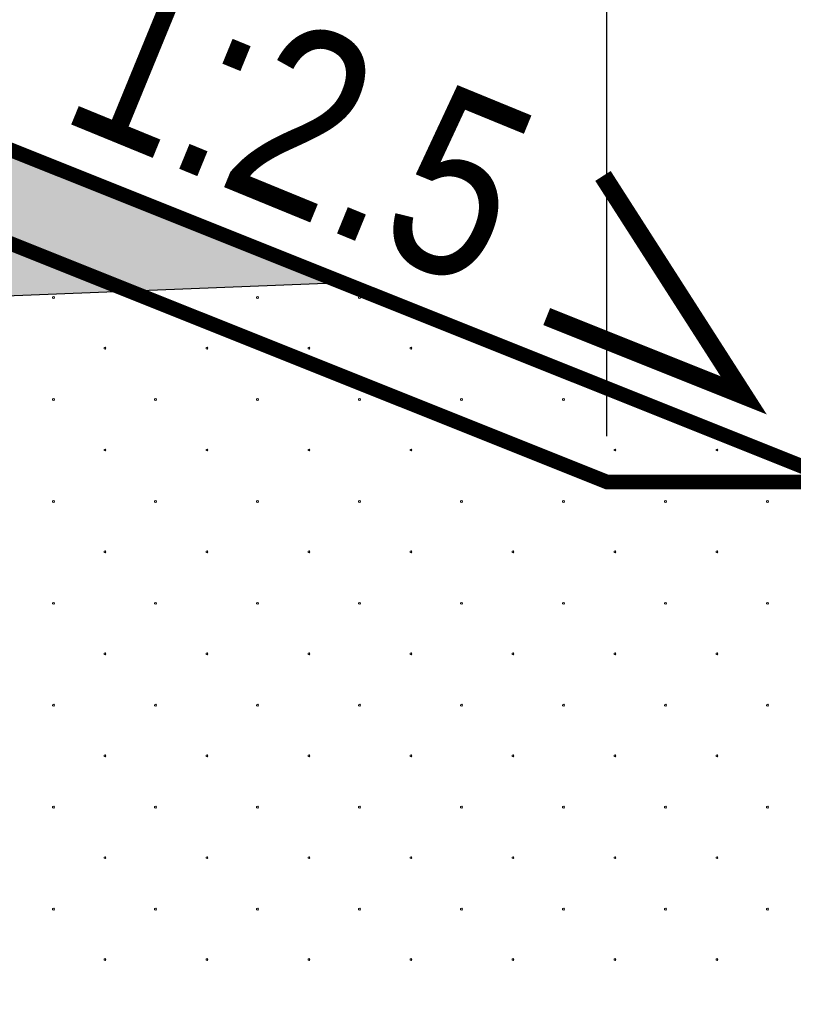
# Model space of a CAD drawing. Header units: millimetres. Extents: x 615418 to 955542, y 450519 to 646666.
# Tile 17 of 84: x 677269 to 682554, y 607485 to 614214. Entities that reach past the tile are written whole.
import ezdxf

# ---------------------------------------------------------------- set-up
doc = ezdxf.new("R2010")
doc.units = ezdxf.units.MM
doc.layers.add('Bound', color=7, linetype='Continuous')
doc.layers.add('Fill', color=7, linetype='Continuous')
doc.layers.add('ИИ_ОФОРМЛЕНИЕ_015', color=7, linetype='Continuous', lineweight=15)
doc.styles.add('arial', font='arial.ttf')
doc.styles.get("Standard").update_dxf_attribs({"font": 'arial.ttf'})
doc.dimstyles.new('ISO-25', dxfattribs={"dimtxt": 2.5, "dimasz": 2.5, "dimexe": 1.25, "dimexo": 0.625, "dimtad": 1, "dimtxsty": 'Standard', "dimcen": 2.5, "dimadec": 0, "dimazin": 0, "dimtfac": 1, "dimtmove": 0, "dimatfit": 3, "dimfxl": 1, "dimarcsym": 0})

# ---------------------------------------------------------------- blocks, each defined once
blk = doc.blocks.new('_ArchTick')
at = {"color": 0, "linetype": 'ByBlock', "const_width": 0.15}
blk.add_lwpolyline([(-0.5, -0.5), (0.5, 0.5)], dxfattribs=at)
blk = doc.blocks.new('*D76')
at = {"color": 0, "lineweight": -2, "ltscale": 200, "transparency": 16777216}
for p, q in [((681279.1, 611368.3), (681279.1, 632947.9)), ((688535.1, 628555.8), (688535.1, 632947.9)), ((681279.1, 632322.9), (688535.1, 632322.9))]:
    blk.add_line(p, q, dxfattribs=at)
at = {"layer": 'Defpoints', "color": 0, "ltscale": 200, "transparency": 16777216}
for p in [(688535.1, 632322.9), (688535.1, 628243.3), (681279.1, 611055.8)]:
    blk.add_point(p, dxfattribs=at)
at = {"color": 0, "lineweight": -2, "ltscale": 200, "transparency": 16777216, "xscale": 1250, "yscale": 1250, "zscale": 1250, "rotation": 180}
blk.add_blockref('_ArchTick', (681279.1, 632322.9), dxfattribs=at)
at = {"color": 0, "lineweight": -2, "ltscale": 200, "transparency": 16777216, "xscale": 1250, "yscale": 1250, "zscale": 1250}
blk.add_blockref('_ArchTick', (688535.1, 632322.9), dxfattribs=at)
at = {"color": 0, "ltscale": 200, "transparency": 16777216, "insert": (684907.1, 633273.6), "char_height": 1250, "attachment_point": 5, "bg_fill": 3, "box_fill_scale": 1.1, "bg_fill_color": 256, "bg_fill_true_color": 13158600, "bg_fill_transparency": 0}
blk.add_mtext('726', dxfattribs=at)
blk = doc.blocks.new('*D64')
at = {"color": 0, "lineweight": -2, "ltscale": 200, "transparency": 16777216}
for p, q in [((674629.1, 614668.3), (674629.1, 632947.9)), ((682879.1, 611368.3), (682879.1, 632947.9)), ((674629.1, 632322.9), (682879.1, 632322.9))]:
    blk.add_line(p, q, dxfattribs=at)
at = {"layer": 'Defpoints', "color": 0, "ltscale": 200, "transparency": 16777216}
for p in [(682879.1, 632322.9), (674629.1, 614355.8), (682879.1, 611055.8)]:
    blk.add_point(p, dxfattribs=at)
at = {"color": 0, "lineweight": -2, "ltscale": 200, "transparency": 16777216, "xscale": 1250, "yscale": 1250, "zscale": 1250, "rotation": 180}
blk.add_blockref('_ArchTick', (674629.1, 632322.9), dxfattribs=at)
at = {"color": 0, "lineweight": -2, "ltscale": 200, "transparency": 16777216, "xscale": 1250, "yscale": 1250, "zscale": 1250}
blk.add_blockref('_ArchTick', (682879.1, 632322.9), dxfattribs=at)
at = {"color": 0, "ltscale": 200, "transparency": 16777216, "insert": (678754.1, 633273.6), "char_height": 1250, "attachment_point": 5, "bg_fill": 3, "box_fill_scale": 1.1, "bg_fill_color": 256, "bg_fill_true_color": 13158600, "bg_fill_transparency": 0}
blk.add_mtext('825', dxfattribs=at)
blk = doc.blocks.new('*D67')
at = {"color": 0, "lineweight": -2, "ltscale": 200, "transparency": 16777216}
for p, q in [((656629.1, 628999.2), (656629.1, 638653.4)), ((682879.1, 611368.3), (682879.1, 638653.4)), ((656629.1, 638028.4), (682879.1, 638028.4))]:
    blk.add_line(p, q, dxfattribs=at)
at = {"layer": 'Defpoints', "color": 0, "ltscale": 200, "transparency": 16777216}
for p in [(682879.1, 638028.4), (656629.1, 628686.7), (682879.1, 611055.8)]:
    blk.add_point(p, dxfattribs=at)
at = {"color": 0, "lineweight": -2, "ltscale": 200, "transparency": 16777216, "xscale": 1250, "yscale": 1250, "zscale": 1250, "rotation": 180}
blk.add_blockref('_ArchTick', (656629.1, 638028.4), dxfattribs=at)
at = {"color": 0, "lineweight": -2, "ltscale": 200, "transparency": 16777216, "xscale": 1250, "yscale": 1250, "zscale": 1250}
blk.add_blockref('_ArchTick', (682879.1, 638028.4), dxfattribs=at)
at = {"color": 0, "ltscale": 200, "transparency": 16777216, "insert": (669754.1, 638979.1), "char_height": 1250, "attachment_point": 5, "bg_fill": 3, "box_fill_scale": 1.1, "bg_fill_color": 256, "bg_fill_true_color": 13158600, "bg_fill_transparency": 0}
blk.add_mtext('2625', dxfattribs=at)

msp = doc.modelspace()

# ---------------------------------------------------------------- hatches: boundary and pattern name
at = {"layer": 'Fill'}
h = msp.add_hatch(dxfattribs=at)
h.set_pattern_fill('GR30', color=256, scale=1500, style=0, pattern_type=2)
h.set_pattern_definition([(197.866148, (766950.019, 605597.732), (-1469.25, -489.3829239), [8.8168, -15942.6809]), (197.866148, (767197.519, 605845.232), (-1469.25, -489.3829239), [8.8168, -15942.6809]), (270, (767189.1, 605842.5), (489.75, 3e-14), [8.8168, -480.566]), (270, (766941.6, 605595), (489.75, 3e-14), [8.8168, -480.566]), (342.133852, (766941.694, 605586.242), (13713.0000001, -4404.4463148), [8.817, -15942.6807]), (342.133852, (767189.194, 605833.742), (13713.0000001, -4404.4463148), [8.817, -15942.6807]), (53.95219, (766949.944, 605583.392), (2448.75, 3425.680467), [8.817, -6649.238]), (53.95219, (767197.444, 605830.892), (2448.75, 3425.680467), [8.817, -6649.238]), (126.04781, (767202.694, 605838.092), (-1469.25, 1957.531695), [8.8168, -6649.2382]), (126.04781, (766955.194, 605590.592), (-1469.25, 1957.531695), [8.8168, -6649.2382])])
h.paths.add_polyline_path([(674629.1, 614355.8), (674630.6, 614355.8), (674629.1, 614355.9), (671629.1, 614355.9), (648050.1, 614972.3), (645215.7, 615001.1), (632118.4, 615001.1), (632118.4, 611173.2), (648050.1, 611173.2), (679477.6, 612416.4)])

# ---------------------------------------------------------------- linework, layer by layer
at = {"layer": 'Bound'}
msp.add_lwpolyline([(679477.6, 612416.4), (648050.1, 611173.2), (632118.4, 611173.2)], dxfattribs=at)
at = {"layer": 'Fill', "linetype": 'Continuous', "lineweight": 13}
for p, q in [((677501.2, 612321.8), (677493.4, 612319.3)), ((677493.5, 612319.2), (677493.5, 612311.1)), ((677493.5, 612311.1), (677501.3, 612308.6)), ((677506, 612315.2), (677501.2, 612321.7)), ((677501.2, 612308.6), (677506, 612315.1)), ((678198.1, 612321.8), (678190.3, 612319.3)), ((678190.4, 612319.2), (678190.4, 612311.1)), ((678190.4, 612311.1), (678198.2, 612308.6)), ((678202.9, 612315.2), (678198.1, 612321.7)), ((678198.1, 612308.6), (678202.9, 612315.1)), ((678895, 612321.8), (678887.3, 612319.3)), ((678887.3, 612319.2), (678887.3, 612311.1)), ((678887.4, 612311.1), (678895.1, 612308.6)), ((678895, 612308.6), (678899.8, 612315.1)), ((678899.9, 612315.2), (678895.1, 612321.7)), ((679592, 612321.8), (679584.2, 612319.3)), ((679584.2, 612319.2), (679584.2, 612311.1)), ((679584.3, 612311.1), (679592.1, 612308.6)), ((679596.8, 612315.2), (679592, 612321.7)), ((679592, 612308.6), (679596.7, 612315.1)), ((677853.1, 611976.8), (677845.3, 611974.3)), ((677845.4, 611974.2), (677845.4, 611966.1)), ((677845.4, 611966.1), (677853.2, 611963.6)), ((677857.9, 611970.2), (677853.1, 611976.7)), ((677853.1, 611963.6), (677857.9, 611970.1)), ((678550, 611976.8), (678542.3, 611974.3)), ((678542.3, 611974.2), (678542.3, 611966.1)), ((678542.4, 611966.1), (678550.1, 611963.6)), ((678550, 611963.6), (678554.8, 611970.1)), ((678554.9, 611970.2), (678550.1, 611976.7)), ((679247, 611976.8), (679239.2, 611974.3)), ((679239.2, 611974.2), (679239.2, 611966.1)), ((679239.3, 611966.1), (679247.1, 611963.6)), ((679251.8, 611970.2), (679247, 611976.7)), ((679247, 611963.6), (679251.7, 611970.1)), ((679943.9, 611976.8), (679936.1, 611974.3)), ((679936.2, 611974.2), (679936.2, 611966.1)), ((679936.2, 611966.1), (679944, 611963.6)), ((679948.7, 611970.2), (679943.9, 611976.7)), ((679943.9, 611963.6), (679948.7, 611970.1)), ((677501.2, 611625.2), (677493.4, 611622.7)), ((677493.5, 611622.6), (677493.5, 611614.5)), ((677506, 611618.6), (677501.2, 611625.2)), ((678198.1, 611625.2), (678190.3, 611622.7)), ((678190.4, 611622.6), (678190.4, 611614.5)), ((678202.9, 611618.6), (678198.1, 611625.2)), ((678895, 611625.2), (678887.3, 611622.7)), ((678887.3, 611622.6), (678887.3, 611614.5)), ((678899.9, 611618.6), (678895.1, 611625.2)), ((679592, 611625.2), (679584.2, 611622.7)), ((679584.2, 611622.6), (679584.2, 611614.5)), ((679596.8, 611618.6), (679592, 611625.2)), ((680288.9, 611625.2), (680281.1, 611622.7)), ((680281.2, 611622.6), (680281.2, 611614.5)), ((680293.7, 611618.6), (680288.9, 611625.2)), ((680985.8, 611625.2), (680978.1, 611622.7)), ((680978.1, 611622.6), (680978.1, 611614.5)), ((680990.6, 611618.6), (680985.8, 611625.2)), ((677493.5, 611614.5), (677501.3, 611612)), ((677501.2, 611612), (677506, 611618.6)), ((678190.4, 611614.5), (678198.2, 611612)), ((678198.1, 611612), (678202.9, 611618.6)), ((678887.4, 611614.5), (678895.1, 611612)), ((678895, 611612), (678899.8, 611618.6)), ((679584.3, 611614.5), (679592.1, 611612)), ((679592, 611612), (679596.7, 611618.6)), ((680281.2, 611614.5), (680289, 611612)), ((680288.9, 611612), (680293.7, 611618.6)), ((680978.2, 611614.5), (680985.9, 611612)), ((680985.8, 611612), (680990.6, 611618.6)), ((677853.1, 611280.2), (677845.3, 611277.7)), ((677845.4, 611277.6), (677845.4, 611269.5)), ((677845.4, 611269.5), (677853.2, 611267)), ((677857.9, 611273.6), (677853.1, 611280.2)), ((677853.1, 611267), (677857.9, 611273.6)), ((678550, 611280.2), (678542.3, 611277.7)), ((678542.3, 611277.6), (678542.3, 611269.5)), ((678542.4, 611269.5), (678550.1, 611267)), ((678550, 611267), (678554.8, 611273.6)), ((678554.9, 611273.6), (678550.1, 611280.2)), ((679247, 611280.2), (679239.2, 611277.7)), ((679239.2, 611277.6), (679239.2, 611269.5)), ((679239.3, 611269.5), (679247.1, 611267)), ((679251.8, 611273.6), (679247, 611280.2)), ((679247, 611267), (679251.7, 611273.6)), ((679943.9, 611280.2), (679936.1, 611277.7)), ((679936.2, 611277.6), (679936.2, 611269.5)), ((679936.2, 611269.5), (679944, 611267)), ((679948.7, 611273.6), (679943.9, 611280.2)), ((679943.9, 611267), (679948.7, 611273.6)), ((680640.8, 611280.2), (680633.1, 611277.7)), ((680633.1, 611277.6), (680633.1, 611269.5)), ((680633.2, 611269.5), (680640.9, 611267)), ((680645.6, 611273.6), (680640.8, 611280.2)), ((680640.8, 611267), (680645.6, 611273.6)), ((681337.7, 611280.2), (681330, 611277.7)), ((681330, 611277.6), (681330, 611269.5)), ((681330.1, 611269.5), (681337.8, 611267)), ((681337.7, 611267), (681342.5, 611273.6)), ((681342.6, 611273.6), (681337.8, 611280.2)), ((682034.7, 611280.2), (682026.9, 611277.7)), ((682027, 611277.6), (682027, 611269.5)), ((682027, 611269.5), (682034.8, 611267)), ((682039.5, 611273.6), (682034.7, 611280.2)), ((682034.7, 611267), (682039.5, 611273.6)), ((677501.2, 610928.6), (677493.4, 610926.1)), ((677493.5, 610926.1), (677493.5, 610917.9)), ((677493.5, 610917.9), (677501.3, 610915.4)), ((677506, 610922), (677501.2, 610928.6)), ((677501.2, 610915.4), (677506, 610922)), ((678198.1, 610928.6), (678190.3, 610926.1)), ((678190.4, 610926.1), (678190.4, 610917.9)), ((678190.4, 610917.9), (678198.2, 610915.4)), ((678202.9, 610922), (678198.1, 610928.6)), ((678198.1, 610915.4), (678202.9, 610922)), ((678895, 610928.6), (678887.3, 610926.1)), ((678887.3, 610926.1), (678887.3, 610917.9)), ((678887.4, 610917.9), (678895.1, 610915.4)), ((678895, 610915.4), (678899.8, 610922)), ((678899.9, 610922), (678895.1, 610928.6)), ((679592, 610928.6), (679584.2, 610926.1)), ((679584.2, 610926.1), (679584.2, 610917.9)), ((679584.3, 610917.9), (679592.1, 610915.4)), ((679596.8, 610922), (679592, 610928.6)), ((679592, 610915.4), (679596.7, 610922)), ((680288.9, 610928.6), (680281.1, 610926.1)), ((680281.2, 610926.1), (680281.2, 610917.9)), ((680281.2, 610917.9), (680289, 610915.4)), ((680293.7, 610922), (680288.9, 610928.6)), ((680288.9, 610915.4), (680293.7, 610922)), ((680985.8, 610928.6), (680978.1, 610926.1)), ((680978.1, 610926.1), (680978.1, 610917.9)), ((680978.2, 610917.9), (680985.9, 610915.4)), ((680990.6, 610922), (680985.8, 610928.6)), ((680985.8, 610915.4), (680990.6, 610922)), ((681682.7, 610928.6), (681675, 610926.1)), ((681675, 610926.1), (681675, 610917.9)), ((681675.1, 610917.9), (681682.8, 610915.4)), ((681682.7, 610915.4), (681687.5, 610922)), ((681687.6, 610922), (681682.8, 610928.6)), ((682379.7, 610928.6), (682371.9, 610926.1)), ((682372, 610926.1), (682372, 610917.9)), ((682372, 610917.9), (682379.8, 610915.4)), ((682384.5, 610922), (682379.7, 610928.6)), ((682379.7, 610915.4), (682384.5, 610922)), ((677853.1, 610583.6), (677845.3, 610581.1)), ((677845.4, 610581.1), (677845.4, 610572.9)), ((677845.4, 610572.9), (677853.2, 610570.4)), ((677857.9, 610577), (677853.1, 610583.6)), ((677853.1, 610570.4), (677857.9, 610577)), ((678550, 610583.6), (678542.3, 610581.1)), ((678542.3, 610581.1), (678542.3, 610572.9)), ((678542.4, 610572.9), (678550.1, 610570.4)), ((678550, 610570.4), (678554.8, 610577)), ((678554.9, 610577), (678550.1, 610583.6)), ((679247, 610583.6), (679239.2, 610581.1)), ((679239.2, 610581.1), (679239.2, 610572.9)), ((679239.3, 610572.9), (679247.1, 610570.4)), ((679251.8, 610577), (679247, 610583.6)), ((679247, 610570.4), (679251.7, 610577)), ((679943.9, 610583.6), (679936.1, 610581.1)), ((679936.2, 610581.1), (679936.2, 610572.9)), ((679936.2, 610572.9), (679944, 610570.4)), ((679948.7, 610577), (679943.9, 610583.6)), ((679943.9, 610570.4), (679948.7, 610577)), ((680640.8, 610583.6), (680633.1, 610581.1)), ((680633.1, 610581.1), (680633.1, 610572.9)), ((680633.2, 610572.9), (680640.9, 610570.4)), ((680645.6, 610577), (680640.8, 610583.6)), ((680640.8, 610570.4), (680645.6, 610577)), ((681337.7, 610583.6), (681330, 610581.1)), ((681330, 610581.1), (681330, 610572.9)), ((681330.1, 610572.9), (681337.8, 610570.4)), ((681337.7, 610570.4), (681342.5, 610577)), ((681342.6, 610577), (681337.8, 610583.6)), ((682034.7, 610583.6), (682026.9, 610581.1)), ((682027, 610581.1), (682027, 610572.9)), ((682027, 610572.9), (682034.8, 610570.4)), ((682039.5, 610577), (682034.7, 610583.6)), ((682034.7, 610570.4), (682039.5, 610577)), ((677501.2, 610232), (677493.4, 610229.5)), ((677493.5, 610229.5), (677493.5, 610221.3)), ((677493.5, 610221.3), (677501.3, 610218.8)), ((677506, 610225.4), (677501.2, 610232)), ((677501.2, 610218.8), (677506, 610225.4)), ((678198.1, 610232), (678190.3, 610229.5)), ((678190.4, 610229.5), (678190.4, 610221.3)), ((678190.4, 610221.3), (678198.2, 610218.8)), ((678202.9, 610225.4), (678198.1, 610232)), ((678198.1, 610218.8), (678202.9, 610225.4)), ((678895, 610232), (678887.3, 610229.5)), ((678887.3, 610229.5), (678887.3, 610221.3)), ((678887.4, 610221.3), (678895.1, 610218.8)), ((678895, 610218.8), (678899.8, 610225.4)), ((678899.9, 610225.4), (678895.1, 610232)), ((679592, 610232), (679584.2, 610229.5)), ((679584.2, 610229.5), (679584.2, 610221.3)), ((679584.3, 610221.3), (679592.1, 610218.8)), ((679596.8, 610225.4), (679592, 610232)), ((679592, 610218.8), (679596.7, 610225.4)), ((680288.9, 610232), (680281.1, 610229.5)), ((680281.2, 610229.5), (680281.2, 610221.3)), ((680281.2, 610221.3), (680289, 610218.8)), ((680293.7, 610225.4), (680288.9, 610232)), ((680288.9, 610218.8), (680293.7, 610225.4)), ((680985.8, 610232), (680978.1, 610229.5)), ((680978.1, 610229.5), (680978.1, 610221.3)), ((680978.2, 610221.3), (680985.9, 610218.8)), ((680990.6, 610225.4), (680985.8, 610232)), ((680985.8, 610218.8), (680990.6, 610225.4)), ((681682.7, 610232), (681675, 610229.5)), ((681675, 610229.5), (681675, 610221.3)), ((681675.1, 610221.3), (681682.8, 610218.8)), ((681682.7, 610218.8), (681687.5, 610225.4)), ((681687.6, 610225.4), (681682.8, 610232)), ((682379.7, 610232), (682371.9, 610229.5)), ((682372, 610229.5), (682372, 610221.3)), ((682372, 610221.3), (682379.8, 610218.8)), ((682384.5, 610225.4), (682379.7, 610232)), ((682379.7, 610218.8), (682384.5, 610225.4)), ((677853.1, 609887), (677845.3, 609884.5)), ((677845.4, 609884.5), (677845.4, 609876.3)), ((677845.4, 609876.3), (677853.2, 609873.8)), ((677857.9, 609880.4), (677853.1, 609887)), ((677853.1, 609873.8), (677857.9, 609880.4)), ((678550, 609887), (678542.3, 609884.5)), ((678542.3, 609884.5), (678542.3, 609876.3)), ((678542.4, 609876.3), (678550.1, 609873.8)), ((678550, 609873.8), (678554.8, 609880.4)), ((678554.9, 609880.4), (678550.1, 609887)), ((679247, 609887), (679239.2, 609884.5)), ((679239.2, 609884.5), (679239.2, 609876.3)), ((679239.3, 609876.3), (679247.1, 609873.8)), ((679251.8, 609880.4), (679247, 609887)), ((679247, 609873.8), (679251.7, 609880.4)), ((679943.9, 609887), (679936.1, 609884.5)), ((679936.2, 609884.5), (679936.2, 609876.3)), ((679936.2, 609876.3), (679944, 609873.8)), ((679948.7, 609880.4), (679943.9, 609887)), ((679943.9, 609873.8), (679948.7, 609880.4)), ((680640.8, 609887), (680633.1, 609884.5)), ((680633.1, 609884.5), (680633.1, 609876.3)), ((680633.2, 609876.3), (680640.9, 609873.8)), ((680645.6, 609880.4), (680640.8, 609887)), ((680640.8, 609873.8), (680645.6, 609880.4)), ((681337.7, 609887), (681330, 609884.5)), ((681330, 609884.5), (681330, 609876.3)), ((681330.1, 609876.3), (681337.8, 609873.8)), ((681337.7, 609873.8), (681342.5, 609880.4)), ((681342.6, 609880.4), (681337.8, 609887)), ((682034.7, 609887), (682026.9, 609884.5)), ((682027, 609884.5), (682027, 609876.3)), ((682027, 609876.3), (682034.8, 609873.8)), ((682039.5, 609880.4), (682034.7, 609887)), ((682034.7, 609873.8), (682039.5, 609880.4)), ((677501.2, 609535.4), (677493.4, 609532.9)), ((677506, 609528.8), (677501.2, 609535.4)), ((678198.1, 609535.4), (678190.3, 609532.9)), ((678202.9, 609528.8), (678198.1, 609535.4)), ((678895, 609535.4), (678887.3, 609532.9)), ((678899.9, 609528.8), (678895.1, 609535.4)), ((679592, 609535.4), (679584.2, 609532.9)), ((679596.8, 609528.8), (679592, 609535.4)), ((680288.9, 609535.4), (680281.1, 609532.9)), ((680293.7, 609528.8), (680288.9, 609535.4)), ((680985.8, 609535.4), (680978.1, 609532.9)), ((680990.6, 609528.8), (680985.8, 609535.4)), ((681682.7, 609535.4), (681675, 609532.9)), ((681687.6, 609528.8), (681682.8, 609535.4)), ((682379.7, 609535.4), (682371.9, 609532.9)), ((682384.5, 609528.8), (682379.7, 609535.4)), ((677493.5, 609532.9), (677493.5, 609524.7)), ((677493.5, 609524.7), (677501.3, 609522.2)), ((677501.2, 609522.2), (677506, 609528.8)), ((678190.4, 609532.9), (678190.4, 609524.7)), ((678190.4, 609524.7), (678198.2, 609522.2)), ((678198.1, 609522.2), (678202.9, 609528.8)), ((678887.3, 609532.9), (678887.3, 609524.7)), ((678887.4, 609524.7), (678895.1, 609522.2)), ((678895, 609522.2), (678899.8, 609528.8)), ((679584.2, 609532.9), (679584.2, 609524.7)), ((679584.3, 609524.7), (679592.1, 609522.2)), ((679592, 609522.2), (679596.7, 609528.8)), ((680281.2, 609532.9), (680281.2, 609524.7)), ((680281.2, 609524.7), (680289, 609522.2)), ((680288.9, 609522.2), (680293.7, 609528.8)), ((680978.1, 609532.9), (680978.1, 609524.7)), ((680978.2, 609524.7), (680985.9, 609522.2)), ((680985.8, 609522.2), (680990.6, 609528.8)), ((681675, 609532.9), (681675, 609524.7)), ((681675.1, 609524.7), (681682.8, 609522.2)), ((681682.7, 609522.2), (681687.5, 609528.8)), ((682372, 609532.9), (682372, 609524.7)), ((682372, 609524.7), (682379.8, 609522.2)), ((682379.7, 609522.2), (682384.5, 609528.8)), ((677853.1, 609190.4), (677845.3, 609187.9)), ((677845.4, 609187.9), (677845.4, 609179.7)), ((677845.4, 609179.7), (677853.2, 609177.2)), ((677857.9, 609183.8), (677853.1, 609190.4)), ((677853.1, 609177.2), (677857.9, 609183.8)), ((678550, 609190.4), (678542.3, 609187.9)), ((678542.3, 609187.9), (678542.3, 609179.7)), ((678542.4, 609179.7), (678550.1, 609177.2)), ((678550, 609177.2), (678554.8, 609183.8)), ((678554.9, 609183.8), (678550.1, 609190.4)), ((679247, 609190.4), (679239.2, 609187.9)), ((679239.2, 609187.9), (679239.2, 609179.7)), ((679239.3, 609179.7), (679247.1, 609177.2)), ((679251.8, 609183.8), (679247, 609190.4)), ((679247, 609177.2), (679251.7, 609183.8)), ((679943.9, 609190.4), (679936.1, 609187.9)), ((679936.2, 609187.9), (679936.2, 609179.7)), ((679936.2, 609179.7), (679944, 609177.2)), ((679948.7, 609183.8), (679943.9, 609190.4)), ((679943.9, 609177.2), (679948.7, 609183.8)), ((680640.8, 609190.4), (680633.1, 609187.9)), ((680633.1, 609187.9), (680633.1, 609179.7)), ((680633.2, 609179.7), (680640.9, 609177.2)), ((680645.6, 609183.8), (680640.8, 609190.4)), ((680640.8, 609177.2), (680645.6, 609183.8)), ((681337.7, 609190.4), (681330, 609187.9)), ((681330, 609187.9), (681330, 609179.7)), ((681330.1, 609179.7), (681337.8, 609177.2)), ((681337.7, 609177.2), (681342.5, 609183.8)), ((681342.6, 609183.8), (681337.8, 609190.4)), ((682034.7, 609190.4), (682026.9, 609187.9)), ((682027, 609187.9), (682027, 609179.7)), ((682027, 609179.7), (682034.8, 609177.2)), ((682039.5, 609183.8), (682034.7, 609190.4)), ((682034.7, 609177.2), (682039.5, 609183.8)), ((677501.2, 608838.8), (677493.4, 608836.3)), ((677493.5, 608836.3), (677493.5, 608828.1)), ((677493.5, 608828.2), (677501.3, 608825.7)), ((677506, 608832.2), (677501.2, 608838.8)), ((677501.2, 608825.6), (677506, 608832.2)), ((678198.1, 608838.8), (678190.3, 608836.3)), ((678190.4, 608836.3), (678190.4, 608828.1)), ((678190.4, 608828.2), (678198.2, 608825.7)), ((678202.9, 608832.2), (678198.1, 608838.8)), ((678198.1, 608825.6), (678202.9, 608832.2)), ((678895, 608838.8), (678887.3, 608836.3)), ((678887.3, 608836.3), (678887.3, 608828.1)), ((678887.4, 608828.2), (678895.1, 608825.7)), ((678895, 608825.6), (678899.8, 608832.2)), ((678899.9, 608832.2), (678895.1, 608838.8)), ((679592, 608838.8), (679584.2, 608836.3)), ((679584.2, 608836.3), (679584.2, 608828.1)), ((679584.3, 608828.2), (679592.1, 608825.7)), ((679596.8, 608832.2), (679592, 608838.8)), ((679592, 608825.6), (679596.7, 608832.2)), ((680288.9, 608838.8), (680281.1, 608836.3)), ((680281.2, 608836.3), (680281.2, 608828.1)), ((680281.2, 608828.2), (680289, 608825.7)), ((680293.7, 608832.2), (680288.9, 608838.8)), ((680288.9, 608825.6), (680293.7, 608832.2)), ((680985.8, 608838.8), (680978.1, 608836.3)), ((680978.1, 608836.3), (680978.1, 608828.1)), ((680978.2, 608828.2), (680985.9, 608825.7)), ((680990.6, 608832.2), (680985.8, 608838.8)), ((680985.8, 608825.6), (680990.6, 608832.2)), ((681682.7, 608838.8), (681675, 608836.3)), ((681675, 608836.3), (681675, 608828.1)), ((681675.1, 608828.2), (681682.8, 608825.7)), ((681682.7, 608825.6), (681687.5, 608832.2)), ((681687.6, 608832.2), (681682.8, 608838.8)), ((682379.7, 608838.8), (682371.9, 608836.3)), ((682372, 608836.3), (682372, 608828.1)), ((682372, 608828.2), (682379.8, 608825.7)), ((682384.5, 608832.2), (682379.7, 608838.8)), ((682379.7, 608825.6), (682384.5, 608832.2)), ((677853.1, 608493.8), (677845.3, 608491.3)), ((677845.4, 608491.3), (677845.4, 608483.1)), ((677845.4, 608483.2), (677853.2, 608480.7)), ((677857.9, 608487.2), (677853.1, 608493.8)), ((677853.1, 608480.6), (677857.9, 608487.2)), ((678550, 608493.8), (678542.3, 608491.3)), ((678542.3, 608491.3), (678542.3, 608483.1)), ((678542.4, 608483.2), (678550.1, 608480.7)), ((678550, 608480.6), (678554.8, 608487.2)), ((678554.9, 608487.2), (678550.1, 608493.8)), ((679247, 608493.8), (679239.2, 608491.3)), ((679239.2, 608491.3), (679239.2, 608483.1)), ((679239.3, 608483.2), (679247.1, 608480.7)), ((679251.8, 608487.2), (679247, 608493.8)), ((679247, 608480.6), (679251.7, 608487.2)), ((679943.9, 608493.8), (679936.1, 608491.3)), ((679936.2, 608491.3), (679936.2, 608483.1)), ((679936.2, 608483.2), (679944, 608480.7)), ((679948.7, 608487.2), (679943.9, 608493.8)), ((679943.9, 608480.6), (679948.7, 608487.2)), ((680640.8, 608493.8), (680633.1, 608491.3)), ((680633.1, 608491.3), (680633.1, 608483.1)), ((680633.2, 608483.2), (680640.9, 608480.7)), ((680645.6, 608487.2), (680640.8, 608493.8)), ((680640.8, 608480.6), (680645.6, 608487.2)), ((681337.7, 608493.8), (681330, 608491.3)), ((681330, 608491.3), (681330, 608483.1)), ((681330.1, 608483.2), (681337.8, 608480.7)), ((681337.7, 608480.6), (681342.5, 608487.2)), ((681342.6, 608487.2), (681337.8, 608493.8)), ((682034.7, 608493.8), (682026.9, 608491.3)), ((682027, 608491.3), (682027, 608483.1)), ((682027, 608483.2), (682034.8, 608480.7)), ((682039.5, 608487.2), (682034.7, 608493.8)), ((682034.7, 608480.6), (682039.5, 608487.2)), ((677501.2, 608142.2), (677493.4, 608139.7)), ((677493.5, 608139.7), (677493.5, 608131.5)), ((677493.5, 608131.6), (677501.3, 608129.1)), ((677506, 608135.6), (677501.2, 608142.2)), ((677501.2, 608129), (677506, 608135.6)), ((678198.1, 608142.2), (678190.3, 608139.7)), ((678190.4, 608139.7), (678190.4, 608131.5)), ((678190.4, 608131.6), (678198.2, 608129.1)), ((678202.9, 608135.6), (678198.1, 608142.2)), ((678198.1, 608129), (678202.9, 608135.6)), ((678895, 608142.2), (678887.3, 608139.7)), ((678887.3, 608139.7), (678887.3, 608131.5)), ((678887.4, 608131.6), (678895.1, 608129.1)), ((678895, 608129), (678899.8, 608135.6)), ((678899.9, 608135.6), (678895.1, 608142.2)), ((679592, 608142.2), (679584.2, 608139.7)), ((679584.2, 608139.7), (679584.2, 608131.5)), ((679584.3, 608131.6), (679592.1, 608129.1)), ((679596.8, 608135.6), (679592, 608142.2)), ((679592, 608129), (679596.7, 608135.6)), ((680288.9, 608142.2), (680281.1, 608139.7)), ((680281.2, 608139.7), (680281.2, 608131.5)), ((680281.2, 608131.6), (680289, 608129.1)), ((680293.7, 608135.6), (680288.9, 608142.2)), ((680288.9, 608129), (680293.7, 608135.6)), ((680985.8, 608142.2), (680978.1, 608139.7)), ((680978.1, 608139.7), (680978.1, 608131.5)), ((680978.2, 608131.6), (680985.9, 608129.1)), ((680990.6, 608135.6), (680985.8, 608142.2)), ((680985.8, 608129), (680990.6, 608135.6)), ((681682.7, 608142.2), (681675, 608139.7)), ((681675, 608139.7), (681675, 608131.5)), ((681675.1, 608131.6), (681682.8, 608129.1)), ((681682.7, 608129), (681687.5, 608135.6)), ((681687.6, 608135.6), (681682.8, 608142.2)), ((682379.7, 608142.2), (682371.9, 608139.7)), ((682372, 608139.7), (682372, 608131.5)), ((682372, 608131.6), (682379.8, 608129.1)), ((682384.5, 608135.6), (682379.7, 608142.2)), ((682379.7, 608129), (682384.5, 608135.6)), ((677853.1, 607797.2), (677845.3, 607794.7)), ((677845.4, 607794.7), (677845.4, 607786.5)), ((677845.4, 607786.6), (677853.2, 607784.1)), ((677857.9, 607790.6), (677853.1, 607797.2)), ((677853.1, 607784), (677857.9, 607790.6)), ((678550, 607797.2), (678542.3, 607794.7)), ((678542.3, 607794.7), (678542.3, 607786.5)), ((678542.4, 607786.6), (678550.1, 607784.1)), ((678550, 607784), (678554.8, 607790.6)), ((678554.9, 607790.6), (678550.1, 607797.2)), ((679247, 607797.2), (679239.2, 607794.7)), ((679239.2, 607794.7), (679239.2, 607786.5)), ((679239.3, 607786.6), (679247.1, 607784.1)), ((679251.8, 607790.6), (679247, 607797.2)), ((679247, 607784), (679251.7, 607790.6)), ((679943.9, 607797.2), (679936.1, 607794.7)), ((679936.2, 607794.7), (679936.2, 607786.5)), ((679936.2, 607786.6), (679944, 607784.1)), ((679948.7, 607790.6), (679943.9, 607797.2)), ((679943.9, 607784), (679948.7, 607790.6)), ((680640.8, 607797.2), (680633.1, 607794.7)), ((680633.1, 607794.7), (680633.1, 607786.5)), ((680633.2, 607786.6), (680640.9, 607784.1)), ((680645.6, 607790.6), (680640.8, 607797.2)), ((680640.8, 607784), (680645.6, 607790.6)), ((681337.7, 607797.2), (681330, 607794.7)), ((681330, 607794.7), (681330, 607786.5)), ((681330.1, 607786.6), (681337.8, 607784.1)), ((681337.7, 607784), (681342.5, 607790.6)), ((681342.6, 607790.6), (681337.8, 607797.2)), ((682034.7, 607797.2), (682026.9, 607794.7)), ((682027, 607794.7), (682027, 607786.5)), ((682027, 607786.6), (682034.8, 607784.1)), ((682039.5, 607790.6), (682034.7, 607797.2)), ((682034.7, 607784), (682039.5, 607790.6))]:
    msp.add_line(p, q, dxfattribs=at)
at = {"layer": 'ИИ_ОФОРМЛЕНИЕ_015', "color": 42, "lineweight": 25, "const_width": 100}
msp.add_lwpolyline([(647185, 621325.9), (648629.1, 620355.8), (656629.1, 620355.8), (671629.1, 614355.8), (674629.1, 614355.8), (682879.1, 611055.8), (725177, 611055.8), (726877, 610205.8), (728947, 610205.8), (730147, 610805.8), (738467, 610805.8), (748367, 605855.8), (754973.8, 605864.8)], dxfattribs=at)

# ---------------------------------------------------------------- next in the draw order: dimensions: what is measured, and where the dimension line sits
at = {"ltscale": 200}
dim = msp.add_linear_dim(base=(688535.1, 632322.9), p1=(681279.1, 611055.8), p2=(688535.1, 628243.3), dimstyle='ISO-25', override={"dimscale": 500, "dimdec": 0, "dimlfac": 0.1, "dimzin": 0, "dimblk1": 'ArchTick', "dimblk2": 'ArchTick', "dimsah": 1, "dimtmove": 1, "dimtfill": 1}, dxfattribs=at)
dim.commit()
dim.dimension.update_dxf_attribs({"geometry": '*D76', "text_midpoint": (684907.1, 633273.6)})

# ---------------------------------------------------------------- next in the draw order: dimensions: what is measured, and where the dimension line sits
dim = msp.add_linear_dim(base=(682879.1, 632322.9), p1=(674629.1, 614355.8), p2=(682879.1, 611055.8), dimstyle='ISO-25', override={"dimscale": 500, "dimdec": 0, "dimlfac": 0.1, "dimzin": 0, "dimblk1": 'ArchTick', "dimblk2": 'ArchTick', "dimsah": 1, "dimtmove": 1, "dimtfill": 1}, dxfattribs=at)
dim.commit()
dim.dimension.update_dxf_attribs({"geometry": '*D64', "text_midpoint": (678754.1, 632322.9), "dimtype": 160})

# ---------------------------------------------------------------- next in the draw order: linework, layer by layer
at = {"layer": 'ИИ_ОФОРМЛЕНИЕ_015', "const_width": 125}
msp.add_lwpolyline([(680869.5, 612185.5), (682215.1, 611647.2), (681253.9, 613146.6)], dxfattribs=at)

# ---------------------------------------------------------------- next in the draw order: texts
at = {"style": 'arial', "width": 0.8}
msp.add_text('1:2.5', height=1250, rotation=337.70261, dxfattribs=at).set_placement((677522.4, 613538.8))

# ---------------------------------------------------------------- next in the draw order: dimensions: what is measured, and where the dimension line sits
at = {"ltscale": 200}
dim = msp.add_linear_dim(base=(682879.1, 638028.4), p1=(656629.1, 628686.7), p2=(682879.1, 611055.8), dimstyle='ISO-25', override={"dimscale": 500, "dimdec": 0, "dimlfac": 0.1, "dimzin": 0, "dimblk1": 'ArchTick', "dimblk2": 'ArchTick', "dimsah": 1, "dimtmove": 1, "dimtfill": 1}, dxfattribs=at)
dim.commit()
dim.dimension.update_dxf_attribs({"geometry": '*D67', "text_midpoint": (669754.1, 638979.1)})

# ---------------------------------------------------------------- next in the draw order: linework, layer by layer
at = {"layer": 'ИИ_ОФОРМЛЕНИЕ_015', "color": 42, "lineweight": 25, "const_width": 100}
msp.add_lwpolyline([(645585, 621325.9), (647029.1, 620355.8), (655029.1, 620355.8), (670029.1, 614355.8), (673029.1, 614355.8), (681279.1, 611055.8), (723577, 611055.8), (725277, 610205.8), (727347, 610205.8), (728547, 610805.8), (738467, 610805.8), (748367, 605855.8), (754973.8, 605855.8)], dxfattribs=at)

doc.saveas('drawing.dxf')
